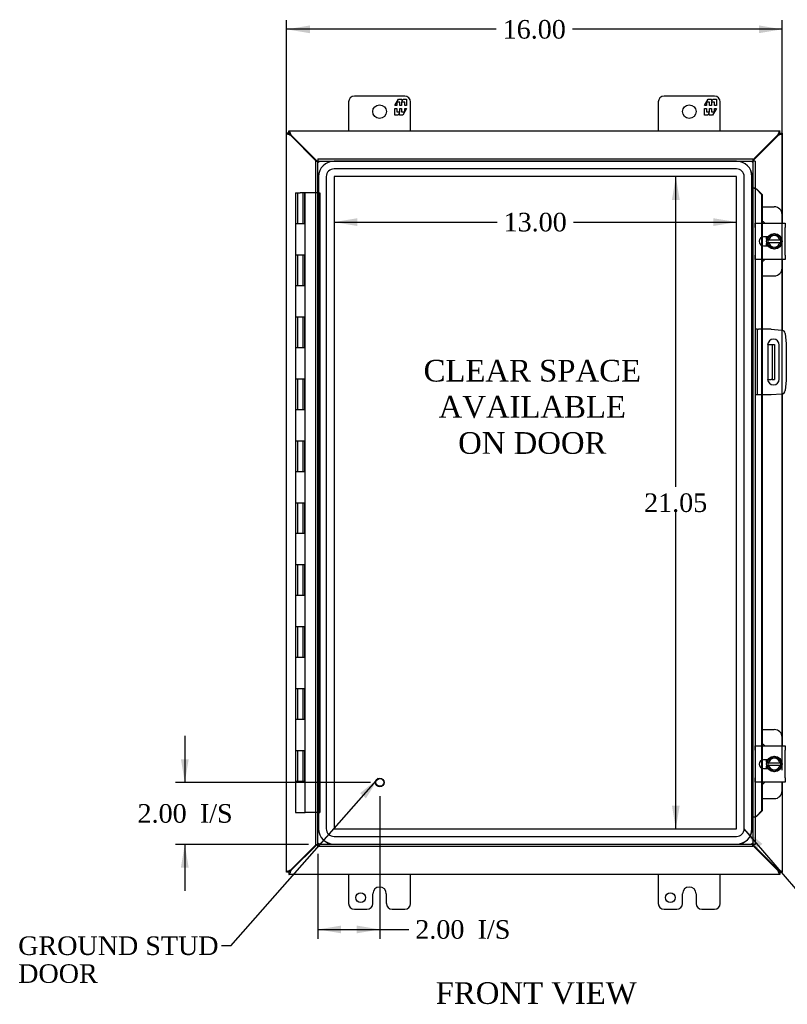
# Model space of a CAD drawing. Header units: inches. Extents: x 9 to 147, y 9 to 94.
# Tile 3 of 8: x 27 to 52, y 36 to 68. Entities that reach past the tile are written whole.
import ezdxf
from ezdxf.enums import TextEntityAlignment as Align

# ---------------------------------------------------------------- set-up
doc = ezdxf.new("R2010")
doc.units = ezdxf.units.IN
doc.header["$MEASUREMENT"] = 0
for name, color, linetype in [('COM40153-1', 7, 'CONTINUOUS'), ('COM40153-2', 7, 'CONTINUOUS'), ('COM42667', 7, 'CONTINUOUS'), ('COM42780', 7, 'CONTINUOUS'), ('COM48429', 7, 'CONTINUOUS'), ('COM70219', 7, 'CONTINUOUS'), ('COM71780-9', 7, 'CONTINUOUS'), ('DEFAULT', 7, 'CONTINUOUS'), ('FET07710', 7, 'CONTINUOUS'), ('HNG10620-20B', 7, 'CONTINUOUS'), ('HNG10620-20C', 7, 'CONTINUOUS'), ('SCC19011', 7, 'CONTINUOUS'), ('SPR20265', 7, 'CONTINUOUS'), ('STD21878', 7, 'CONTINUOUS'), ('WAF25035', 7, 'CONTINUOUS')]:
    doc.layers.add(name, color=color, linetype=linetype)
doc.styles.add('SEACAD_TIMES_NEW_ROMAN', font='times.ttf')

# ---------------------------------------------------------------- blocks, each defined once
blk = doc.blocks.new('SEANNOT_GROUP2')
at = {"layer": 'DEFAULT', "linetype": 'Continuous'}
blk.add_hatch(color=136, dxfattribs=at).paths.add_polyline_path([(38.154, 42.575), (38.556, 43.22), (37.966, 42.74)])
at = {"layer": 'DEFAULT', "color": 136, "linetype": 'Continuous'}
blk.add_line((33.791, 37.816), (33.491, 37.816), dxfattribs=at)
blk.add_lwpolyline([(33.791, 37.816), (38.556, 43.22)], dxfattribs=at)
at = {"layer": 'DEFAULT', "color": 136, "linetype": 'Continuous', "style": 'SEACAD_TIMES_NEW_ROMAN'}
for s, p in [('GROUND STUD', (26.925, 38.116)), ('DOOR', (26.925, 37.216))]:
    blk.add_text(s, height=0.6, dxfattribs=at).set_placement(p, align=Align.TOP_LEFT)
blk = doc.blocks.new('SEANNOT_GROUP3')
at = {"layer": 'DEFAULT', "linetype": 'Continuous'}
blk.add_hatch(color=136, dxfattribs=at).paths.add_polyline_path([(50.953, 41.104), (50.369, 41.592), (50.763, 40.942)])
at = {"layer": 'DEFAULT', "color": 136, "linetype": 'Continuous'}
blk.add_line((53.705, 37.712), (54.005, 37.712), dxfattribs=at)
blk.add_lwpolyline([(53.705, 37.712), (50.369, 41.592)], dxfattribs=at)
at = {"layer": 'DEFAULT', "color": 136, "linetype": 'Continuous', "style": 'SEACAD_TIMES_NEW_ROMAN'}
blk.add_text('GASKET', height=0.6, dxfattribs=at).set_placement((54.215, 38.012), align=Align.TOP_LEFT)
blk = doc.blocks.new('GDIMGGROUP')
at = {"layer": 'DEFAULT', "linetype": 'Continuous'}
for points in [[(36.343, 67.525), (35.593, 67.4), (36.343, 67.275)], [(50.84, 67.525), (50.84, 67.275), (51.59, 67.4)]]:
    blk.add_hatch(color=136, dxfattribs=at).paths.add_polyline_path(points)
at = {"layer": 'DEFAULT', "color": 136, "linetype": 'Continuous'}
for p, q in [((35.593, 40.49), (35.593, 67.7)), ((42.358, 67.4), (35.593, 67.4)), ((51.59, 67.4), (44.825, 67.4)), ((51.59, 43.487), (51.59, 67.7))]:
    blk.add_line(p, q, dxfattribs=at)
at = {"layer": 'DEFAULT', "color": 136, "linetype": 'Continuous', "style": 'SEACAD_TIMES_NEW_ROMAN'}
blk.add_text('16.00', height=0.6, dxfattribs=at).set_placement((42.568, 67.7), align=Align.TOP_LEFT)
blk = doc.blocks.new('GDIMGGROUP2')
at = {"layer": 'DEFAULT', "linetype": 'Continuous'}
for points in [[(32.179, 43.837), (32.304, 43.087), (32.429, 43.837)], [(32.179, 40.337), (32.429, 40.337), (32.304, 41.087)]]:
    blk.add_hatch(color=136, dxfattribs=at).paths.add_polyline_path(points)
at = {"layer": 'DEFAULT', "color": 136, "linetype": 'Continuous'}
for p, q in [((32.304, 44.587), (32.304, 43.087)), ((38.302, 43.087), (32.004, 43.087)), ((36.302, 41.087), (32.004, 41.087)), ((32.304, 41.087), (32.304, 39.587))]:
    blk.add_line(p, q, dxfattribs=at)
at = {"layer": 'DEFAULT', "color": 136, "linetype": 'Continuous', "style": 'SEACAD_TIMES_NEW_ROMAN'}
for s, p in [('2.00', (30.779, 42.387)), ('I/S', (32.791, 42.387))]:
    blk.add_text(s, height=0.6, dxfattribs=at).set_placement(p, align=Align.TOP_LEFT)
blk = doc.blocks.new('GDIMGGROUP3')
at = {"layer": 'DEFAULT', "linetype": 'Continuous'}
for points in [[(37.352, 38.216), (37.352, 38.466), (36.602, 38.341)], [(37.852, 38.216), (38.602, 38.341), (37.852, 38.466)]]:
    blk.add_hatch(color=136, dxfattribs=at).paths.add_polyline_path(points)
at = {"layer": 'DEFAULT', "color": 136, "linetype": 'Continuous'}
for p, q in [((38.602, 42.647), (38.602, 38.041)), ((36.602, 40.787), (36.602, 38.041)), ((36.602, 38.341), (39.237, 38.341)), ((39.237, 38.341), (39.537, 38.341))]:
    blk.add_line(p, q, dxfattribs=at)
at = {"layer": 'DEFAULT', "color": 136, "linetype": 'Continuous', "style": 'SEACAD_TIMES_NEW_ROMAN'}
for s, p in [('2.00', (39.747, 38.641)), ('I/S', (41.759, 38.641))]:
    blk.add_text(s, height=0.6, dxfattribs=at).set_placement(p, align=Align.TOP_LEFT)
blk = doc.blocks.new('GDIMGGROUP24')
at = {"layer": 'DEFAULT', "linetype": 'Continuous'}
for points in [[(48.034, 61.895), (48.284, 61.895), (48.159, 62.645)], [(48.034, 42.341), (48.159, 41.591), (48.284, 42.341)]]:
    blk.add_hatch(color=136, dxfattribs=at).paths.add_polyline_path(points)
at = {"layer": 'DEFAULT', "color": 136, "linetype": 'Continuous'}
for p, q in [((48.159, 52.628), (48.159, 62.645)), ((48.159, 41.591), (48.159, 51.818))]:
    blk.add_line(p, q, dxfattribs=at)
at = {"layer": 'DEFAULT', "color": 136, "linetype": 'Continuous', "style": 'SEACAD_TIMES_NEW_ROMAN'}
blk.add_text('21.05', height=0.6, dxfattribs=at).set_placement((47.135, 52.418), align=Align.TOP_LEFT)
blk = doc.blocks.new('GDIMGGROUP25')
at = {"layer": 'DEFAULT', "linetype": 'Continuous'}
for points in [[(37.872, 61.051), (37.872, 61.301), (37.122, 61.176)], [(49.37, 61.051), (50.12, 61.176), (49.37, 61.301)]]:
    blk.add_hatch(color=136, dxfattribs=at).paths.add_polyline_path(points)
at = {"layer": 'DEFAULT', "color": 136, "linetype": 'Continuous'}
for p, q in [((37.122, 61.176), (42.388, 61.176)), ((44.855, 61.176), (50.12, 61.176))]:
    blk.add_line(p, q, dxfattribs=at)
at = {"layer": 'DEFAULT', "color": 136, "linetype": 'Continuous', "style": 'SEACAD_TIMES_NEW_ROMAN'}
blk.add_text('13.00', height=0.6, dxfattribs=at).set_placement((42.598, 61.476), align=Align.TOP_LEFT)

msp = doc.modelspace()

# ---------------------------------------------------------------- linework, layer by layer
at = {"layer": 'COM40153-1', "color": 7}
for p, q in [((51.125, 57.22), (51.235, 57.22)), ((51.235, 57.22), (51.271, 57.22)), ((51.271, 57.22), (51.343, 57.22)), ((51.271, 57.22), (51.271, 56.095)), ((51.343, 57.22), (51.343, 56.095)), ((51.125, 56.095), (51.235, 56.095)), ((51.271, 56.095), (51.235, 56.095)), ((51.271, 56.095), (51.343, 56.095))]:
    msp.add_line(p, q, dxfattribs=at)
at = {"layer": 'COM40153-2', "color": 7}
for p, q in [((50.79, 57.72), (50.718, 57.72)), ((50.79, 57.72), (50.79, 55.595)), ((50.79, 57.72), (50.826, 57.72)), ((51.241, 57.72), (50.826, 57.72)), ((51.241, 57.72), (51.575, 57.691)), ((51.689, 57.577), (51.718, 57.243)), ((51.718, 57.243), (51.718, 56.072)), ((51.125, 57.208), (51.125, 56.108)), ((51.5, 56.108), (51.5, 57.208)), ((51.718, 56.072), (51.689, 55.738)), ((50.79, 55.595), (50.718, 55.595)), ((50.826, 55.595), (50.79, 55.595)), ((51.241, 55.595), (50.826, 55.595)), ((51.575, 55.624), (51.241, 55.595))]:
    msp.add_line(p, q, dxfattribs=at)
for centre, radius, start, end in [((51.565, 57.566), 0.125, 5, 85), ((51.312, 57.208), 0.188, 0, 180), ((51.312, 56.108), 0.188, 180, 0), ((51.565, 55.749), 0.125, 275, 355)]:
    msp.add_arc(centre, radius, start, end, dxfattribs=at)
at = {"layer": 'COM42667', "color": 7}
for p, q in [((50.719, 61.001), (50.719, 61.144)), ((50.719, 61.144), (51.689, 61.144)), ((51.689, 61.144), (51.689, 61.001)), ((50.719, 61.001), (50.719, 60.11)), ((51.689, 60.11), (51.689, 61.001)), ((51.133, 60.696), (50.994, 60.696)), ((50.994, 60.415), (51.133, 60.415)), ((50.719, 59.967), (50.719, 60.11)), ((51.689, 60.11), (51.689, 59.967)), ((51.689, 59.967), (50.719, 59.967)), ((50.719, 44.125), (50.719, 44.268)), ((50.719, 44.268), (51.689, 44.268)), ((51.689, 44.268), (51.689, 44.125)), ((50.719, 44.125), (50.719, 43.234)), ((51.689, 43.234), (51.689, 44.125)), ((51.133, 43.82), (50.994, 43.82)), ((50.719, 43.091), (50.719, 43.234)), ((50.994, 43.539), (51.133, 43.539)), ((51.689, 43.234), (51.689, 43.091)), ((51.689, 43.091), (50.719, 43.091))]:
    msp.add_line(p, q, dxfattribs=at)
for centre in [(50.994, 60.556), (50.994, 43.68)]:
    msp.add_arc(centre, 0.141, 90, 270, dxfattribs=at)
at = {"layer": 'COM42780', "color": 7}
for p, q in [((50.943, 61.671), (51.34, 61.671)), ((51.59, 61.144), (51.59, 61.421)), ((51.09, 60.622), (51.09, 60.696)), ((51.09, 60.415), (51.09, 60.487)), ((51.59, 59.69), (51.59, 59.967)), ((50.943, 59.44), (51.34, 59.44)), ((50.943, 44.795), (51.34, 44.795)), ((51.59, 44.268), (51.59, 44.545)), ((51.09, 43.746), (51.09, 43.82)), ((51.09, 43.539), (51.09, 43.611)), ((51.59, 42.814), (51.59, 43.091)), ((50.943, 42.564), (51.34, 42.564))]:
    msp.add_line(p, q, dxfattribs=at)
for centre, start, end in [((51.34, 61.421), 0, 90), ((50.84, 60.984), 39.9324, 65.6695), ((50.84, 60.127), 294.3305, 320.0676), ((51.34, 59.69), 270, 0), ((51.34, 44.545), 0, 90), ((50.84, 44.108), 39.9324, 65.6695), ((50.84, 43.251), 294.3305, 320.0676), ((51.34, 42.814), 270, 0)]:
    msp.add_arc(centre, 0.25, start, end, dxfattribs=at)
at = {"layer": 'COM48429', "color": 7}
for p, q in [((35.665, 64.046), (35.593, 64.046)), ((35.593, 40.19), (35.593, 64.046)), ((35.665, 64.118), (51.521, 64.118)), ((35.665, 64.046), (35.665, 64.118)), ((35.665, 64.046), (35.701, 64.01)), ((35.665, 64.046), (35.701, 64.01)), ((35.726, 63.968), (35.701, 63.984)), ((36.545, 63.148), (35.726, 63.968)), ((35.744, 63.986), (35.727, 64.01)), ((36.581, 63.148), (35.744, 63.986)), ((51.443, 63.986), (50.646, 63.189)), ((51.461, 63.968), (50.646, 63.153)), ((51.46, 64.01), (51.443, 63.986)), ((51.485, 63.984), (51.461, 63.968)), ((51.521, 64.046), (51.485, 64.01)), ((51.521, 64.046), (51.485, 64.01)), ((51.521, 64.046), (51.521, 64.118)), ((51.521, 64.046), (51.593, 64.046)), ((51.593, 64.046), (51.593, 61.144)), ((51.593, 59.967), (51.593, 57.688)), ((51.593, 55.627), (51.593, 44.268)), ((51.593, 43.091), (51.593, 40.19)), ((35.726, 40.268), (36.545, 41.087)), ((35.744, 40.25), (36.581, 41.087)), ((50.646, 41.083), (51.461, 40.268)), ((50.646, 41.047), (51.443, 40.25)), ((35.665, 40.19), (35.593, 40.19)), ((35.665, 40.19), (35.701, 40.226)), ((35.665, 40.19), (35.701, 40.226)), ((35.665, 40.19), (35.665, 40.118)), ((51.521, 40.118), (35.665, 40.118)), ((35.701, 40.252), (35.726, 40.268)), ((35.727, 40.226), (35.744, 40.25)), ((51.443, 40.25), (51.46, 40.226)), ((51.461, 40.268), (51.485, 40.252)), ((51.521, 40.19), (51.485, 40.226)), ((51.521, 40.19), (51.485, 40.226)), ((51.521, 40.19), (51.593, 40.19)), ((51.521, 40.19), (51.521, 40.118))]:
    msp.add_line(p, q, dxfattribs=at)
for points, knots in [([(35.701, 63.984), (35.687, 63.989), (35.673, 63.994), (35.647, 64.005), (35.635, 64.01), (35.615, 64.02), (35.607, 64.025), (35.596, 64.035), (35.593, 64.041), (35.593, 64.046)], [0, 0, 0, 0, 0.25, 0.25, 0.5, 0.5, 0.75, 0.75, 1, 1, 1, 1]), ([(35.727, 64.01), (35.722, 64.024), (35.717, 64.038), (35.707, 64.064), (35.701, 64.076), (35.691, 64.096), (35.686, 64.104), (35.676, 64.115), (35.671, 64.118), (35.665, 64.118)], [0, 0, 0, 0, 0.25, 0.25, 0.5, 0.5, 0.75, 0.75, 1, 1, 1, 1]), ([(35.727, 64.01), (35.717, 64.019), (35.707, 64.029), (35.686, 64.042), (35.676, 64.046), (35.665, 64.046)], [0, 0, 0, 0, 0.5, 0.5, 1, 1, 1, 1]), ([(35.701, 63.984), (35.697, 63.989), (35.692, 63.994), (35.683, 64.005), (35.679, 64.01), (35.673, 64.02), (35.67, 64.025), (35.666, 64.035), (35.665, 64.041), (35.665, 64.046)], [0, 0, 0, 0, 0.25, 0.25, 0.5, 0.5, 0.75, 0.75, 1, 1, 1, 1]), ([(51.521, 64.118), (51.516, 64.118), (51.511, 64.115), (51.501, 64.104), (51.496, 64.096), (51.485, 64.076), (51.48, 64.064), (51.47, 64.038), (51.465, 64.024), (51.46, 64.01)], [0, 0, 0, 0, 0.25, 0.25, 0.5, 0.5, 0.75, 0.75, 1, 1, 1, 1]), ([(51.521, 64.046), (51.511, 64.046), (51.501, 64.042), (51.48, 64.029), (51.47, 64.019), (51.46, 64.01)], [0, 0, 0, 0, 0.5, 0.5, 1, 1, 1, 1]), ([(51.521, 64.046), (51.521, 64.041), (51.52, 64.035), (51.517, 64.025), (51.514, 64.02), (51.507, 64.01), (51.503, 64.005), (51.495, 63.994), (51.49, 63.989), (51.485, 63.984)], [0, 0, 0, 0, 0.25, 0.25, 0.5, 0.5, 0.75, 0.75, 1, 1, 1, 1]), ([(51.593, 64.046), (51.593, 64.041), (51.591, 64.035), (51.58, 64.025), (51.572, 64.02), (51.552, 64.01), (51.54, 64.005), (51.514, 63.994), (51.499, 63.989), (51.485, 63.984)], [0, 0, 0, 0, 0.25, 0.25, 0.5, 0.5, 0.75, 0.75, 1, 1, 1, 1]), ([(35.593, 40.19), (35.593, 40.195), (35.596, 40.2), (35.607, 40.21), (35.615, 40.216), (35.635, 40.226), (35.647, 40.231), (35.673, 40.241), (35.687, 40.246), (35.701, 40.252)], [0, 0, 0, 0, 0.25, 0.25, 0.5, 0.5, 0.75, 0.75, 1, 1, 1, 1]), ([(35.665, 40.19), (35.665, 40.195), (35.666, 40.2), (35.67, 40.21), (35.673, 40.216), (35.679, 40.226), (35.683, 40.231), (35.692, 40.241), (35.697, 40.246), (35.701, 40.252)], [0, 0, 0, 0, 0.25, 0.25, 0.5, 0.5, 0.75, 0.75, 1, 1, 1, 1]), ([(35.665, 40.118), (35.671, 40.118), (35.676, 40.121), (35.686, 40.131), (35.691, 40.139), (35.701, 40.159), (35.707, 40.171), (35.717, 40.197), (35.722, 40.212), (35.727, 40.226)], [0, 0, 0, 0, 0.25, 0.25, 0.5, 0.5, 0.75, 0.75, 1, 1, 1, 1]), ([(35.665, 40.19), (35.676, 40.19), (35.686, 40.194), (35.707, 40.207), (35.717, 40.216), (35.727, 40.226)], [0, 0, 0, 0, 0.5, 0.5, 1, 1, 1, 1]), ([(51.46, 40.226), (51.465, 40.212), (51.47, 40.197), (51.48, 40.171), (51.485, 40.159), (51.496, 40.139), (51.501, 40.131), (51.511, 40.121), (51.516, 40.118), (51.521, 40.118)], [0, 0, 0, 0, 0.25, 0.25, 0.5, 0.5, 0.75, 0.75, 1, 1, 1, 1]), ([(51.46, 40.226), (51.47, 40.216), (51.48, 40.207), (51.501, 40.194), (51.511, 40.19), (51.521, 40.19)], [0, 0, 0, 0, 0.5, 0.5, 1, 1, 1, 1]), ([(51.485, 40.252), (51.49, 40.246), (51.495, 40.241), (51.503, 40.231), (51.507, 40.226), (51.514, 40.216), (51.517, 40.21), (51.52, 40.2), (51.521, 40.195), (51.521, 40.19)], [0, 0, 0, 0, 0.25, 0.25, 0.5, 0.5, 0.75, 0.75, 1, 1, 1, 1]), ([(51.485, 40.252), (51.499, 40.246), (51.514, 40.241), (51.54, 40.231), (51.552, 40.226), (51.572, 40.216), (51.58, 40.21), (51.591, 40.2), (51.593, 40.195), (51.593, 40.19)], [0, 0, 0, 0, 0.25, 0.25, 0.5, 0.5, 0.75, 0.75, 1, 1, 1, 1])]:
    msp.add_open_spline(points, degree=3, knots=knots, dxfattribs=at)
at = {"layer": 'COM70219', "color": 7}
for p, q in [((50.119, 63.144), (37.123, 63.144)), ((50.119, 63.143), (37.123, 63.143)), ((36.623, 62.644), (36.623, 41.592)), ((36.624, 62.644), (36.624, 41.592)), ((36.873, 62.644), (36.873, 41.592)), ((37.122, 62.644), (37.122, 41.592)), ((50.119, 62.894), (37.123, 62.894)), ((50.119, 62.645), (37.123, 62.645)), ((37.123, 62.644), (37.123, 41.592)), ((50.119, 62.644), (37.123, 62.644)), ((50.119, 41.592), (50.119, 62.644)), ((50.12, 41.592), (50.12, 62.644)), ((50.369, 41.592), (50.369, 62.644)), ((50.618, 41.592), (50.618, 62.644)), ((50.619, 41.592), (50.619, 62.644)), ((37.123, 41.592), (50.119, 41.592)), ((37.123, 41.591), (50.119, 41.591)), ((37.123, 41.342), (50.119, 41.342)), ((37.123, 41.093), (50.119, 41.093)), ((37.123, 41.092), (50.119, 41.092))]:
    msp.add_line(p, q, dxfattribs=at)
for centre, radius, start, end in [((37.123, 62.644), 0.5, 90, 180), ((37.123, 62.644), 0.499, 90, 180), ((50.119, 62.644), 0.5, 0, 90), ((50.119, 62.644), 0.499, 0, 90), ((37.123, 62.644), 0.25, 90, 180), ((37.123, 62.644), 0.001, 90, 180), ((50.119, 62.644), 0.25, 0, 90), ((50.119, 62.644), 0.001, 0, 90), ((37.123, 41.592), 0.5, 180, 270), ((37.123, 41.592), 0.499, 180, 270), ((37.123, 41.592), 0.25, 180, 270), ((37.123, 41.592), 0.001, 180, 270), ((50.119, 41.592), 0.5, 270, 0), ((50.119, 41.592), 0.001, 270, 0), ((50.119, 41.592), 0.25, 270, 0), ((50.119, 41.592), 0.499, 270, 0)]:
    msp.add_arc(centre, radius, start, end, dxfattribs=at)
at = {"layer": 'COM71780-9', "color": 7}
for p, q in [((36.53, 63.148), (36.602, 63.148)), ((36.53, 41.087), (36.53, 63.148)), ((36.602, 63.22), (36.602, 63.148)), ((36.602, 63.22), (50.646, 63.22)), ((36.602, 63.148), (50.646, 63.148)), ((36.602, 63.148), (36.638, 63.112)), ((36.602, 41.087), (36.602, 63.148)), ((36.602, 63.148), (36.638, 63.112)), ((50.646, 63.148), (50.61, 63.112)), ((50.646, 63.148), (50.61, 63.112)), ((50.646, 63.22), (50.646, 63.148)), ((50.646, 63.148), (50.646, 41.087)), ((50.718, 63.148), (50.646, 63.148)), ((50.718, 63.148), (50.718, 41.087)), ((50.718, 62.273), (50.646, 62.273)), ((50.731, 62.273), (50.718, 62.273)), ((50.761, 62.238), (50.931, 62.065)), ((50.761, 62.238), (50.773, 62.238)), ((50.773, 62.238), (50.943, 62.065)), ((50.931, 62.065), (50.931, 61.144)), ((50.943, 62.065), (50.931, 62.065)), ((50.943, 62.065), (50.943, 61.144)), ((50.931, 61.144), (50.931, 60.681)), ((50.943, 61.144), (50.943, 60.687)), ((50.931, 60.681), (50.931, 60.43)), ((50.931, 60.43), (50.931, 59.967)), ((50.943, 60.687), (50.943, 60.425)), ((50.943, 60.425), (50.943, 59.967)), ((50.931, 59.967), (50.931, 57.72)), ((50.943, 59.967), (50.943, 57.72)), ((50.931, 57.72), (50.931, 55.595)), ((50.943, 57.72), (50.943, 55.595)), ((50.931, 55.595), (50.931, 44.268)), ((50.943, 55.595), (50.943, 44.268)), ((50.931, 44.268), (50.931, 43.805)), ((50.943, 44.268), (50.943, 43.811)), ((50.931, 43.805), (50.931, 43.554)), ((50.931, 43.554), (50.931, 43.091)), ((50.943, 43.811), (50.943, 43.549)), ((50.943, 43.549), (50.943, 43.091)), ((50.931, 43.091), (50.931, 42.17)), ((50.943, 43.091), (50.943, 42.17)), ((50.718, 41.962), (50.646, 41.962)), ((50.718, 41.962), (50.731, 41.962)), ((50.931, 42.17), (50.761, 41.998)), ((50.761, 41.998), (50.773, 41.998)), ((50.943, 42.17), (50.773, 41.998)), ((50.943, 42.17), (50.931, 42.17)), ((36.53, 41.087), (36.602, 41.087)), ((36.602, 41.087), (36.638, 41.123)), ((36.602, 41.087), (36.638, 41.123)), ((50.646, 41.087), (36.602, 41.087)), ((36.602, 41.015), (36.602, 41.087)), ((50.646, 41.015), (36.602, 41.015)), ((50.646, 41.087), (50.61, 41.123)), ((50.646, 41.087), (50.61, 41.123)), ((50.646, 41.015), (50.646, 41.087)), ((50.718, 41.087), (50.646, 41.087))]:
    msp.add_line(p, q, dxfattribs=at)
for centre, radius, start, end in [((51.159, 63.324), 1.153, 245.7342, 249.3638), ((51.049, 62.507), 0.395, 216.3142, 223.0054), ((51.159, 40.911), 1.153, 110.6362, 114.2658), ((51.049, 41.729), 0.395, 136.9946, 143.6858)]:
    msp.add_arc(centre, radius, start, end, dxfattribs=at)
for points in [[(50.753, 62.245), (50.745, 62.249), (50.745, 62.251), (50.75, 62.25)], [(50.75, 41.985), (50.745, 41.985), (50.745, 41.986), (50.753, 41.99)]]:
    msp.add_open_spline(points, degree=3, dxfattribs=at)
at = {"layer": 'FET07710', "color": 7}
for p, q in [((39.406, 65.243), (37.781, 65.243)), ((49.406, 65.243), (47.781, 65.243)), ((37.593, 65.055), (37.593, 64.118)), ((39.083, 64.937), (39.206, 65.15)), ((39.148, 64.937), (39.083, 64.937)), ((39.246, 65.043), (39.148, 65.043)), ((39.148, 65.043), (39.148, 64.937)), ((39.206, 65.15), (39.315, 65.15)), ((39.246, 64.937), (39.246, 65.043)), ((39.306, 64.937), (39.246, 64.937)), ((39.404, 65.043), (39.306, 65.043)), ((39.306, 65.043), (39.306, 64.937)), ((39.315, 65.15), (39.315, 65.072)), ((39.315, 65.072), (39.359, 65.15)), ((39.359, 65.15), (39.468, 65.15)), ((39.404, 64.937), (39.404, 65.043)), ((39.468, 64.937), (39.404, 64.937)), ((39.468, 65.15), (39.468, 64.937)), ((39.593, 64.118), (39.593, 65.055)), ((47.593, 65.055), (47.593, 64.118)), ((49.083, 64.937), (49.206, 65.15)), ((49.148, 64.937), (49.083, 64.937)), ((49.246, 65.043), (49.148, 65.043)), ((49.148, 65.043), (49.148, 64.937)), ((49.206, 65.15), (49.315, 65.15)), ((49.246, 64.937), (49.246, 65.043)), ((49.306, 64.937), (49.246, 64.937)), ((49.404, 65.043), (49.306, 65.043)), ((49.306, 65.043), (49.306, 64.937)), ((49.315, 65.15), (49.315, 65.072)), ((49.315, 65.072), (49.359, 65.15)), ((49.359, 65.15), (49.468, 65.15)), ((49.404, 64.937), (49.404, 65.043)), ((49.468, 64.937), (49.404, 64.937)), ((49.468, 65.15), (49.468, 64.937)), ((49.593, 64.118), (49.593, 65.055)), ((39.083, 64.628), (39.083, 64.84)), ((39.083, 64.84), (39.148, 64.84)), ((39.192, 64.628), (39.083, 64.628)), ((39.148, 64.84), (39.148, 64.734)), ((39.148, 64.734), (39.246, 64.734)), ((39.237, 64.705), (39.192, 64.628)), ((39.237, 64.628), (39.237, 64.705)), ((39.346, 64.628), (39.237, 64.628)), ((39.246, 64.734), (39.246, 64.84)), ((39.246, 64.84), (39.306, 64.84)), ((39.306, 64.84), (39.306, 64.734)), ((39.306, 64.734), (39.404, 64.734)), ((39.468, 64.84), (39.346, 64.628)), ((39.404, 64.734), (39.404, 64.84)), ((39.404, 64.84), (39.468, 64.84)), ((49.083, 64.628), (49.083, 64.84)), ((49.083, 64.84), (49.148, 64.84)), ((49.192, 64.628), (49.083, 64.628)), ((49.148, 64.84), (49.148, 64.734)), ((49.148, 64.734), (49.246, 64.734)), ((49.237, 64.705), (49.192, 64.628)), ((49.237, 64.628), (49.237, 64.705)), ((49.346, 64.628), (49.237, 64.628)), ((49.246, 64.734), (49.246, 64.84)), ((49.246, 64.84), (49.306, 64.84)), ((49.306, 64.84), (49.306, 64.734)), ((49.306, 64.734), (49.404, 64.734)), ((49.468, 64.84), (49.346, 64.628)), ((49.404, 64.734), (49.404, 64.84)), ((49.404, 64.84), (49.468, 64.84)), ((37.593, 40.118), (37.593, 39.18)), ((39.593, 39.18), (39.593, 40.118)), ((47.593, 40.118), (47.593, 39.18)), ((49.593, 39.18), (49.593, 40.118)), ((38.375, 39.18), (38.375, 39.493)), ((38.593, 39.711), (38.593, 39.711)), ((38.811, 39.493), (38.811, 39.18)), ((48.375, 39.18), (48.375, 39.493)), ((48.593, 39.711), (48.593, 39.711)), ((48.811, 39.493), (48.811, 39.18)), ((37.781, 38.993), (38.187, 38.993)), ((38.999, 38.993), (39.406, 38.993)), ((47.781, 38.993), (48.187, 38.993)), ((48.999, 38.993), (49.406, 38.993))]:
    msp.add_line(p, q, dxfattribs=at)
for centre, radius in [((38.593, 64.743), 0.219), ((48.593, 64.743), 0.219), ((37.984, 39.368), 0.156), ((47.984, 39.368), 0.156)]:
    msp.add_circle(centre, radius, dxfattribs=at)
for centre, radius, start, end in [((37.781, 65.055), 0.188, 90, 180), ((39.406, 65.055), 0.187, 0, 90), ((47.781, 65.055), 0.188, 90, 180), ((49.406, 65.055), 0.187, 0, 90), ((38.593, 39.493), 0.218, 90, 180), ((38.593, 39.493), 0.218, 0, 90), ((48.593, 39.493), 0.218, 90, 180), ((48.593, 39.493), 0.218, 0, 90), ((37.781, 39.18), 0.188, 180, 270), ((38.187, 39.18), 0.188, 270, 0), ((38.999, 39.18), 0.187, 180, 270), ((39.406, 39.18), 0.188, 270, 0), ((47.781, 39.18), 0.188, 180, 270), ((48.187, 39.18), 0.188, 270, 0), ((48.999, 39.18), 0.188, 180, 270), ((49.406, 39.18), 0.188, 270, 0)]:
    msp.add_arc(centre, radius, start, end, dxfattribs=at)
at = {"layer": 'HNG10620-20B', "color": 7}
for p, q in [((36.032, 61.118), (35.879, 61.118)), ((35.879, 61.118), (35.879, 60.118)), ((35.879, 60.118), (36.032, 60.118)), ((36.032, 59.118), (35.879, 59.118)), ((35.879, 59.118), (35.879, 58.118)), ((35.879, 58.118), (36.032, 58.118)), ((36.032, 57.118), (35.879, 57.118)), ((35.879, 57.118), (35.879, 56.118)), ((35.879, 56.118), (36.032, 56.118)), ((36.032, 55.118), (35.879, 55.118)), ((35.879, 55.118), (35.879, 54.118)), ((35.879, 54.118), (36.032, 54.118)), ((36.032, 53.118), (35.879, 53.118)), ((35.879, 53.118), (35.879, 52.118)), ((35.879, 52.118), (36.032, 52.118)), ((36.032, 51.118), (35.879, 51.118)), ((35.879, 51.118), (35.879, 50.118)), ((35.879, 50.118), (36.032, 50.118)), ((36.032, 49.118), (35.879, 49.118)), ((35.879, 49.118), (35.879, 48.118)), ((35.879, 48.118), (36.032, 48.118)), ((36.032, 47.118), (35.879, 47.118)), ((35.879, 47.118), (35.879, 46.118)), ((35.879, 46.118), (36.032, 46.118)), ((36.032, 45.118), (35.879, 45.118)), ((35.879, 45.118), (35.879, 44.118)), ((35.879, 44.118), (36.032, 44.118)), ((36.032, 43.118), (35.879, 43.118)), ((35.879, 43.118), (35.879, 42.118)), ((35.879, 42.118), (36.186, 42.118))]:
    msp.add_line(p, q, dxfattribs=at)
at = {"layer": 'HNG10620-20C', "color": 7}
for p, q in [((35.879, 62.118), (36.032, 62.118)), ((35.879, 62.118), (35.879, 61.118)), ((35.939, 62.118), (35.939, 61.118)), ((36.53, 62.118), (36.032, 62.118)), ((36.115, 62.118), (36.115, 61.118)), ((36.126, 61.118), (36.126, 62.118)), ((36.168, 62.118), (36.168, 61.118)), ((36.186, 61.118), (36.186, 62.118)), ((36.573, 62.118), (36.53, 62.118)), ((36.602, 62.118), (36.573, 62.118)), ((36.602, 62.118), (36.662, 62.118)), ((36.662, 62.118), (36.662, 42.118)), ((36.032, 61.118), (35.879, 61.118)), ((36.186, 61.118), (36.032, 61.118)), ((36.186, 60.118), (36.186, 61.118)), ((35.879, 60.118), (36.032, 60.118)), ((35.879, 60.118), (35.879, 59.118)), ((35.939, 60.118), (35.939, 59.118)), ((36.032, 60.118), (36.186, 60.118)), ((36.115, 60.118), (36.115, 59.118)), ((36.126, 59.118), (36.126, 60.118)), ((36.168, 60.118), (36.168, 59.118)), ((36.186, 59.118), (36.186, 60.118)), ((36.032, 59.118), (35.879, 59.118)), ((36.186, 59.118), (36.032, 59.118)), ((36.186, 58.118), (36.186, 59.118)), ((35.879, 58.118), (36.032, 58.118)), ((35.879, 58.118), (35.879, 57.118)), ((35.939, 58.118), (35.939, 57.118)), ((36.032, 58.118), (36.186, 58.118)), ((36.115, 58.118), (36.115, 57.118)), ((36.126, 57.118), (36.126, 58.118)), ((36.168, 58.118), (36.168, 57.118)), ((36.186, 57.118), (36.186, 58.118)), ((36.032, 57.118), (35.879, 57.118)), ((36.186, 57.118), (36.032, 57.118)), ((36.186, 56.118), (36.186, 57.118)), ((35.879, 56.118), (36.032, 56.118)), ((35.879, 56.118), (35.879, 55.118)), ((35.939, 56.118), (35.939, 55.118)), ((36.032, 56.118), (36.186, 56.118)), ((36.115, 56.118), (36.115, 55.118)), ((36.126, 55.118), (36.126, 56.118)), ((36.168, 56.118), (36.168, 55.118)), ((36.186, 55.118), (36.186, 56.118)), ((36.032, 55.118), (35.879, 55.118)), ((36.186, 55.118), (36.032, 55.118)), ((36.186, 54.118), (36.186, 55.118)), ((35.879, 54.118), (36.032, 54.118)), ((35.879, 54.118), (35.879, 53.118)), ((35.939, 54.118), (35.939, 53.118)), ((36.032, 54.118), (36.186, 54.118)), ((36.115, 54.118), (36.115, 53.118)), ((36.126, 53.118), (36.126, 54.118)), ((36.168, 54.118), (36.168, 53.118)), ((36.186, 53.118), (36.186, 54.118)), ((36.032, 53.118), (35.879, 53.118)), ((36.186, 53.118), (36.032, 53.118)), ((36.186, 52.118), (36.186, 53.118)), ((35.879, 52.118), (36.032, 52.118)), ((35.879, 52.118), (35.879, 51.118)), ((35.939, 52.118), (35.939, 51.118)), ((36.032, 52.118), (36.186, 52.118)), ((36.115, 52.118), (36.115, 51.118)), ((36.126, 51.118), (36.126, 52.118)), ((36.168, 52.118), (36.168, 51.118)), ((36.186, 51.118), (36.186, 52.118)), ((36.032, 51.118), (35.879, 51.118)), ((36.186, 51.118), (36.032, 51.118)), ((36.186, 50.118), (36.186, 51.118)), ((35.879, 50.118), (36.032, 50.118)), ((35.879, 50.118), (35.879, 49.118)), ((35.939, 50.118), (35.939, 49.118)), ((36.032, 50.118), (36.186, 50.118)), ((36.115, 50.118), (36.115, 49.118)), ((36.126, 49.118), (36.126, 50.118)), ((36.168, 50.118), (36.168, 49.118)), ((36.186, 49.118), (36.186, 50.118)), ((36.032, 49.118), (35.879, 49.118)), ((36.186, 49.118), (36.032, 49.118)), ((36.186, 48.118), (36.186, 49.118)), ((35.879, 48.118), (36.032, 48.118)), ((35.879, 48.118), (35.879, 47.118)), ((35.939, 48.118), (35.939, 47.118)), ((36.032, 48.118), (36.186, 48.118)), ((36.115, 48.118), (36.115, 47.118)), ((36.126, 47.118), (36.126, 48.118)), ((36.168, 48.118), (36.168, 47.118)), ((36.186, 47.118), (36.186, 48.118)), ((36.032, 47.118), (35.879, 47.118)), ((36.186, 47.118), (36.032, 47.118)), ((36.186, 46.118), (36.186, 47.118)), ((35.879, 46.118), (36.032, 46.118)), ((35.879, 46.118), (35.879, 45.118)), ((35.939, 46.118), (35.939, 45.118)), ((36.032, 46.118), (36.186, 46.118)), ((36.115, 46.118), (36.115, 45.118)), ((36.126, 45.118), (36.126, 46.118)), ((36.168, 46.118), (36.168, 45.118)), ((36.186, 45.118), (36.186, 46.118)), ((36.032, 45.118), (35.879, 45.118)), ((36.186, 45.118), (36.032, 45.118)), ((36.186, 44.118), (36.186, 45.118)), ((35.879, 44.118), (36.032, 44.118)), ((35.879, 44.118), (35.879, 43.118)), ((35.939, 44.118), (35.939, 43.118)), ((36.032, 44.118), (36.186, 44.118)), ((36.115, 44.118), (36.115, 43.118)), ((36.126, 43.118), (36.126, 44.118)), ((36.168, 44.118), (36.168, 43.118)), ((36.186, 43.118), (36.186, 44.118)), ((36.032, 43.118), (35.879, 43.118)), ((36.186, 43.118), (36.032, 43.118)), ((36.186, 42.118), (36.186, 43.118)), ((36.53, 42.118), (36.186, 42.118)), ((36.573, 42.118), (36.53, 42.118)), ((36.602, 42.118), (36.573, 42.118)), ((36.602, 42.118), (36.662, 42.118))]:
    msp.add_line(p, q, dxfattribs=at)
at = {"layer": 'SCC19011', "color": 7}
for p, q in [((51.34, 60.797), (51.125, 60.665)), ((51.555, 60.665), (51.34, 60.797)), ((51.125, 60.665), (51.125, 60.59)), ((51.125, 60.59), (51.125, 60.522)), ((51.146, 60.59), (51.125, 60.59)), ((51.125, 60.522), (51.125, 60.447)), ((51.125, 60.522), (51.146, 60.522)), ((51.125, 60.447), (51.34, 60.315)), ((51.156, 60.59), (51.146, 60.59)), ((51.146, 60.522), (51.156, 60.522)), ((51.524, 60.59), (51.156, 60.59)), ((51.156, 60.522), (51.524, 60.522)), ((51.34, 60.315), (51.555, 60.447)), ((51.535, 60.59), (51.524, 60.59)), ((51.524, 60.522), (51.535, 60.522)), ((51.555, 60.59), (51.535, 60.59)), ((51.535, 60.522), (51.555, 60.522)), ((51.555, 60.59), (51.555, 60.665)), ((51.555, 60.522), (51.555, 60.59)), ((51.555, 60.447), (51.555, 60.522)), ((51.34, 43.921), (51.125, 43.789)), ((51.555, 43.789), (51.34, 43.921)), ((51.125, 43.789), (51.125, 43.714)), ((51.125, 43.714), (51.125, 43.646)), ((51.146, 43.714), (51.125, 43.714)), ((51.125, 43.646), (51.125, 43.571)), ((51.125, 43.646), (51.146, 43.646)), ((51.125, 43.571), (51.34, 43.439)), ((51.156, 43.714), (51.146, 43.714)), ((51.146, 43.646), (51.156, 43.646)), ((51.524, 43.714), (51.156, 43.714)), ((51.156, 43.646), (51.524, 43.646)), ((51.34, 43.439), (51.555, 43.571)), ((51.535, 43.714), (51.524, 43.714)), ((51.524, 43.646), (51.535, 43.646)), ((51.555, 43.714), (51.535, 43.714)), ((51.535, 43.646), (51.555, 43.646)), ((51.555, 43.714), (51.555, 43.789)), ((51.555, 43.646), (51.555, 43.714)), ((51.555, 43.571), (51.555, 43.646))]:
    msp.add_line(p, q, dxfattribs=at)
for centre, start, end in [((51.34, 60.556), 10.4474, 169.5526), ((51.34, 60.556), 190.4474, 349.5526), ((51.34, 43.68), 10.4474, 169.5526), ((51.34, 43.68), 190.4474, 349.5526)]:
    msp.add_arc(centre, 0.187, start, end, dxfattribs=at)
at = {"layer": 'SPR20265', "color": 7}
msp.add_open_spline([(51.122, 60.697), (51.11, 60.678), (51.088, 60.631), (51.074, 60.552), (51.089, 60.471), (51.111, 60.43), (51.122, 60.414)], degree=3, knots=[0.95809881, 0.95809881, 0.95809881, 0.95809881, 0.9661238, 0.97598802, 0.98694613, 0.99365696, 0.99365696, 0.99365696, 0.99365696], dxfattribs=at)
at = {"layer": 'STD21878', "color": 7}
for radius in [0.141, 0.125]:
    msp.add_circle((38.602, 43.087), radius, dxfattribs=at)
at = {"layer": 'WAF25035', "color": 7}
for centre in [(51.34, 60.556), (51.34, 43.68)]:
    msp.add_circle(centre, 0.25, dxfattribs=at)

# ---------------------------------------------------------------- block references
at = {"layer": 'DEFAULT', "color": 7}
for name in ['GDIMGGROUP', 'GDIMGGROUP24', 'GDIMGGROUP25', 'GDIMGGROUP2', 'SEANNOT_GROUP2', 'GDIMGGROUP3', 'SEANNOT_GROUP3']:
    msp.add_blockref(name, (0, 0), dxfattribs=at)

# ---------------------------------------------------------------- texts
at = {"layer": 'DEFAULT', "color": 7, "style": 'SEACAD_TIMES_NEW_ROMAN'}
msp.add_text('FRONT VIEW', height=0.7, dxfattribs=at).set_placement((40.406, 36.637), align=Align.TOP_LEFT)
at = {"layer": 'DEFAULT', "color": 7, "insert": (43.524, 56.729), "char_height": 0.7, "width": 7.22078, "attachment_point": 2}
msp.add_mtext('{\\fTimes New Roman|b0||i0||c0|p34;\\C7;\\H0.7;\\W1.;CLEAR SPACE \\P}{\\fTimes New Roman|b0||i0||c0|p34;\\C7;\\H0.7;\\W1.;AVAILABLE \\P}{\\fTimes New Roman|b0||i0||c0|p34;\\C7;\\H0.7;\\W1.;ON DOOR}', dxfattribs=at)

doc.saveas('drawing.dxf')
